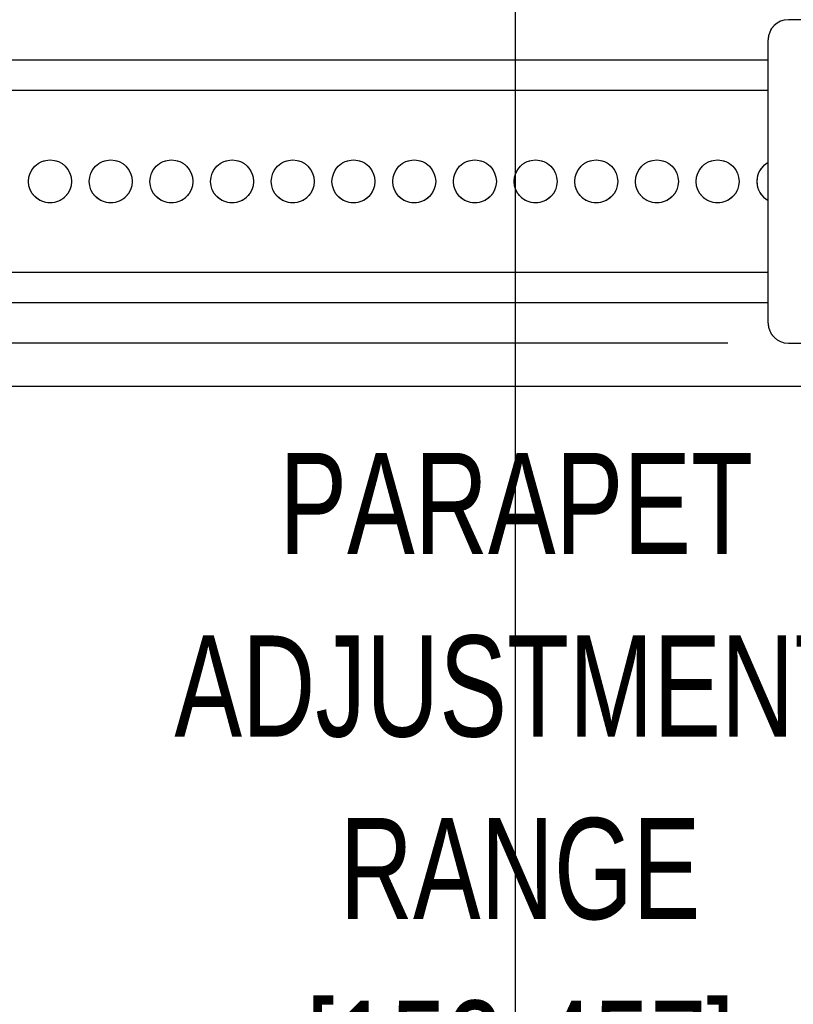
# Model space of a CAD drawing. Header units: inches. Extents: x 0.1 to 16.9, y 0.1 to 10.9.
# Tile 150 of 235: x 6.9 to 7.5, y 2.4 to 3.2. Entities that reach past the tile are written whole.
import ezdxf

# ---------------------------------------------------------------- set-up
doc = ezdxf.new("R2010")
doc.units = ezdxf.units.IN
doc.header["$MEASUREMENT"] = 0
doc.linetypes.add('PHANTOM', pattern=[0.5, 0.25, -0.05, 0.05, -0.05, 0.05, -0.05])
doc.layers.add('FORMAT', color=7, linetype='Continuous')
doc.styles.add('SLDTEXTSTYLE0', font='TXT', dxfattribs={"width": 0.75})
doc.dimstyles.new('SLDDIMSTYLE4', dxfattribs={"dimtxt": 0.125, "dimasz": 0.13, "dimexe": 0, "dimexo": 0.0625, "dimgap": 0.03125, "dimtad": 0, "dimtih": 1, "dimtoh": 1, "dimdec": 0, "dimlfac": 15, "dimrnd": 1e-09, "dimzin": 12, "dimdsep": 46, "dimtxsty": 'SLDTEXTSTYLE0', "dimsah": 1, "dimcen": 0.09, "dimadec": 0, "dimazin": 3, "dimtfac": 1, "dimtdec": 0, "dimtofl": 0, "dimtmove": 0, "dimatfit": 3, "dimfxl": 0, "dimfrac": 2, "dimtolj": 1, "dimtzin": 12, "dimarcsym": 0})
doc.dimstyles.new('SLDDIMSTYLE5', dxfattribs={"dimtxt": 0.125, "dimasz": 0.13, "dimexe": 0, "dimexo": 0.0625, "dimgap": 0.03125, "dimtad": 0, "dimtih": 1, "dimtoh": 1, "dimlfac": 15, "dimrnd": 1e-09, "dimzin": 4, "dimdsep": 46, "dimtxsty": 'SLDTEXTSTYLE0', "dimsah": 1, "dimcen": 0.09, "dimadec": 0, "dimazin": 1, "dimtfac": 1, "dimtmove": 0, "dimatfit": 0, "dimfxl": 0, "dimfrac": 2, "dimtolj": 1, "dimtzin": 12, "dimarcsym": 0})
doc.dimstyles.new('SLDDIMSTYLE6', dxfattribs={"dimtxt": 0.125, "dimasz": 0.13, "dimexe": 0, "dimexo": 0.0625, "dimgap": 0.03125, "dimtad": 0, "dimtih": 1, "dimtoh": 1, "dimdec": 0, "dimlfac": 15, "dimrnd": 1e-09, "dimzin": 12, "dimdsep": 46, "dimtxsty": 'SLDTEXTSTYLE0', "dimsah": 1, "dimcen": 0.09, "dimadec": 0, "dimazin": 3, "dimtfac": 1, "dimtdec": 3, "dimtofl": 0, "dimtmove": 0, "dimatfit": 3, "dimfxl": 0, "dimfrac": 2, "dimtolj": 1, "dimtzin": 12, "dimarcsym": 0})

# ---------------------------------------------------------------- blocks, each defined once
blk = doc.blocks.new('_D_21')
at = {"layer": 'FORMAT'}
for p, q in [((7.4249, 4.15645), (7.38682, 4.15645)), ((7.38682, 4.15645), (7.38682, 3.95801)), ((7.74817, 4.15645), (7.78625, 4.15645)), ((7.78625, 4.15645), (7.78625, 3.95801)), ((6.397, 3.97642), (6.147, 3.97642)), ((6.597, 3.97642), (7.30528, 3.97642)), ((7.38682, 3.95801), (7.4249, 3.95801)), ((7.78625, 3.95801), (7.74817, 3.95801))]:
    blk.add_line(p, q, dxfattribs=at)
for points in [[(6.397, 3.97642), (6.267, 3.99642), (6.267, 3.95642)], [(6.597, 3.97642), (6.727, 3.95642), (6.727, 3.99642)]]:
    blk.add_solid(points, dxfattribs=at)
at = {"layer": 'FORMAT', "char_height": 0.125, "attachment_point": 1, "style": 'SLDTEXTSTYLE0'}
for s, insert in [('76.2', (7.4249, 4.11915)), ('%%c', (7.33064, 3.93213)), ('3.00', (7.51916, 3.93213))]:
    blk.add_mtext(s, dxfattribs=dict(at, insert=insert))
blk = doc.blocks.new('_D_22')
at = {"layer": 'FORMAT'}
for p, q in [((9.09103, 9.13711), (4.71536, 9.13711)), ((4.84036, 9.13711), (4.84036, 7.1438)), ((4.65564, 7.11841), (4.61755, 7.11841)), ((4.61755, 7.11841), (4.61755, 6.91997)), ((5.02508, 7.11841), (5.06317, 7.11841)), ((5.06317, 7.11841), (5.06317, 6.91997)), ((4.61755, 6.91997), (4.65564, 6.91997)), ((5.06317, 6.91997), (5.02508, 6.91997)), ((4.84036, 2.97379), (4.84036, 6.73295)), ((7.472, 2.97379), (4.71536, 2.97379))]:
    blk.add_line(p, q, dxfattribs=at)
for points in [[(4.84036, 9.13711), (4.82036, 9.00711), (4.86036, 9.00711)], [(4.84036, 2.97379), (4.86036, 3.10379), (4.82036, 3.10379)]]:
    blk.add_solid(points, dxfattribs=at)
at = {"layer": 'FORMAT', "char_height": 0.125, "attachment_point": 1, "style": 'SLDTEXTSTYLE0'}
for s, insert in [('2348', (4.65564, 7.0811)), ('92', (4.748, 6.89408))]:
    blk.add_mtext(s, dxfattribs=dict(at, insert=insert))
blk = doc.blocks.new('_D_23')
at = {"layer": 'FORMAT'}
for p, q in [((6.46886, 6.3473), (5.12137, 6.3473)), ((5.24637, 6.3473), (5.24637, 5.16805)), ((5.06165, 5.14266), (5.02356, 5.14266)), ((5.02356, 5.14266), (5.02356, 4.94422)), ((5.43109, 5.14266), (5.46918, 5.14266)), ((5.46918, 5.14266), (5.46918, 4.94422)), ((5.02356, 4.94422), (5.06165, 4.94422)), ((5.46918, 4.94422), (5.43109, 4.94422)), ((5.24637, 2.97379), (5.24637, 4.7572)), ((7.472, 2.97379), (5.12137, 2.97379))]:
    blk.add_line(p, q, dxfattribs=at)
for points in [[(5.24637, 6.3473), (5.22637, 6.2173), (5.26637, 6.2173)], [(5.24637, 2.97379), (5.26637, 3.10379), (5.22637, 3.10379)]]:
    blk.add_solid(points, dxfattribs=at)
at = {"layer": 'FORMAT', "char_height": 0.125, "attachment_point": 1, "style": 'SLDTEXTSTYLE0'}
for s, insert in [('1285', (5.06165, 5.10535)), ('51', (5.15401, 4.91833))]:
    blk.add_mtext(s, dxfattribs=dict(at, insert=insert))

msp = doc.modelspace()

# ---------------------------------------------------------------- linework, layer by layer
at = {"color": 7, "linetype": 'Continuous'}
for p, q in [((7.297, 10.13837), (7.297, 2.13837)), ((5.697, 2.93837), (12.097, 2.93837))]:
    msp.add_line(p, q, dxfattribs=at)
at = {"color": 7, "linetype": 'Continuous', "lineweight": 25}
for p, q in [((8.347, 3.24046), (7.522, 3.24046)), ((7.50533, 2.99046), (7.50533, 3.22379)), ((7.50533, 3.20712), (6.60724, 3.20712)), ((7.50533, 3.18212), (6.5976, 3.18212)), ((7.50533, 3.03212), (6.70042, 3.03212)), ((7.50533, 3.00712), (6.70042, 3.00712)), ((7.522, 2.97379), (7.63733, 2.97379))]:
    msp.add_line(p, q, dxfattribs=at)
at = {"color": 7, "linetype": 'PHANTOM', "lineweight": 18}
for p, q in [((7.50533, 2.99046), (7.50533, 3.22379)), ((7.50533, 2.99046), (7.50533, 3.22379)), ((7.50533, 2.99046), (7.50533, 3.22379)), ((7.50533, 3.20712), (6.60724, 3.20712)), ((7.50533, 3.20712), (6.60724, 3.20712)), ((7.50533, 3.20712), (6.60724, 3.20712)), ((7.50533, 3.18212), (6.5976, 3.18212)), ((7.50533, 3.18212), (6.5976, 3.18212)), ((7.50533, 3.18212), (6.5976, 3.18212)), ((7.50533, 3.03212), (6.70042, 3.03212)), ((7.50533, 3.03212), (6.70042, 3.03212)), ((7.50533, 3.03212), (6.70042, 3.03212)), ((7.50533, 3.00712), (6.70042, 3.00712)), ((7.50533, 3.00712), (6.70042, 3.00712)), ((7.50533, 3.00712), (6.70042, 3.00712)), ((7.522, 2.97379), (7.63733, 2.97379)), ((7.522, 2.97379), (7.63733, 2.97379)), ((7.522, 2.97379), (7.63733, 2.97379))]:
    msp.add_line(p, q, dxfattribs=at)
at = {"color": 7, "linetype": 'Continuous', "lineweight": 25}
for centre in [(6.91367, 3.10712), (6.96367, 3.10712), (7.01367, 3.10712), (7.06367, 3.10712), (7.11367, 3.10712), (7.16367, 3.10712), (7.21367, 3.10712), (7.26367, 3.10712), (7.31367, 3.10712), (7.36367, 3.10712), (7.41367, 3.10712), (7.46367, 3.10712)]:
    msp.add_circle(centre, 0.01771, dxfattribs=at)
at = {"color": 7, "linetype": 'PHANTOM', "lineweight": 18}
for centre in [(6.91367, 3.10712), (6.91367, 3.10712), (6.91367, 3.10712), (6.96367, 3.10712), (6.96367, 3.10712), (6.96367, 3.10712), (7.01367, 3.10712), (7.01367, 3.10712), (7.01367, 3.10712), (7.06367, 3.10712), (7.06367, 3.10712), (7.06367, 3.10712), (7.11367, 3.10712), (7.11367, 3.10712), (7.11367, 3.10712), (7.16367, 3.10712), (7.16367, 3.10712), (7.16367, 3.10712), (7.21367, 3.10712), (7.21367, 3.10712), (7.21367, 3.10712), (7.26367, 3.10712), (7.26367, 3.10712), (7.26367, 3.10712), (7.31367, 3.10712), (7.31367, 3.10712), (7.31367, 3.10712), (7.36367, 3.10712), (7.36367, 3.10712), (7.36367, 3.10712), (7.41367, 3.10712), (7.41367, 3.10712), (7.41367, 3.10712), (7.46367, 3.10712), (7.46367, 3.10712), (7.46367, 3.10712)]:
    msp.add_circle(centre, 0.01771, dxfattribs=at)
at = {"color": 7, "linetype": 'Continuous', "lineweight": 25}
for centre, radius, start, end in [((7.522, 3.22379), 0.01667, 90, 180), ((7.51367, 3.10712), 0.01771, 118.07249, 241.92751), ((7.522, 2.99046), 0.01667, 180, 270)]:
    msp.add_arc(centre, radius, start, end, dxfattribs=at)
at = {"color": 7, "linetype": 'PHANTOM', "lineweight": 18}
for centre, radius, start, end in [((7.522, 3.22379), 0.01667, 90, 180), ((7.522, 3.22379), 0.01667, 90, 180), ((7.522, 3.22379), 0.01667, 90, 180), ((7.51367, 3.10712), 0.01771, 118.07249, 241.92751), ((7.51367, 3.10712), 0.01771, 118.07249, 241.92751), ((7.51367, 3.10712), 0.01771, 118.07249, 241.92751), ((7.522, 2.99046), 0.01667, 180, 270), ((7.522, 2.99046), 0.01667, 180, 270), ((7.522, 2.99046), 0.01667, 180, 270)]:
    msp.add_arc(centre, radius, start, end, dxfattribs=at)

# ---------------------------------------------------------------- texts
at = {"layer": 'FORMAT', "char_height": 0.083333, "attachment_point": 2, "style": 'SLDTEXTSTYLE0'}
for s, insert in [('PARAPET', (7.29774, 2.88339)), ('ADJUSTMENT', (7.29703, 2.73291)), ('RANGE', (7.30095, 2.58243)), ('[153-457]', (7.30114, 2.43194))]:
    msp.add_mtext(s, dxfattribs=dict(at, insert=insert))

# ---------------------------------------------------------------- dimensions: what is measured, and where the dimension line sits
at = {"layer": 'FORMAT'}
for base, p1, dimstyle, picture, middle in [((4.84036, 2.97379), (9.14103, 9.13711), 'SLDDIMSTYLE6', '_D_22', (4.84036, 6.93837)), ((5.24637, 2.97379), (6.51886, 6.3473), 'SLDDIMSTYLE4', '_D_23', (5.24637, 4.96262))]:
    dim = msp.add_linear_dim(base=base, p1=p1, p2=(7.522, 2.97379), angle=90, dimstyle=dimstyle, dxfattribs=at)
    dim.commit()
    dim.dimension.update_dxf_attribs({"geometry": picture, "text_midpoint": middle, "dimtype": 160})
dim = msp.add_linear_dim(base=(6.397, 3.97642), p1=(6.597, 2.56129), p2=(6.397, 2.56129), text='%%c<>', dimstyle='SLDDIMSTYLE5', dxfattribs=at)
dim.commit()
dim.dimension.update_dxf_attribs({"geometry": '_D_21', "text_midpoint": (7.58653, 3.97642), "dimtype": 160})

doc.saveas('drawing.dxf')
